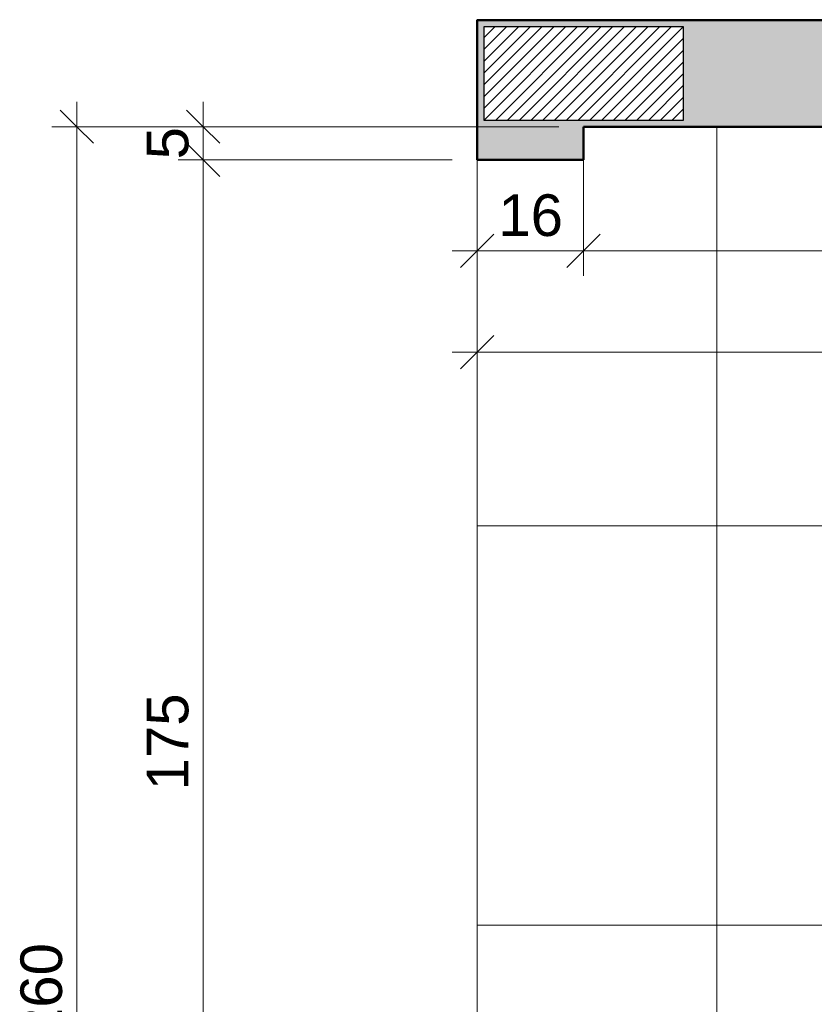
# Model space of a CAD drawing. Header units: metres. Extents: x -9 to 22, y -18.3 to 9.4.
# Tile 2 of 58: x -9 to -7.8, y -16.8 to -15.3. Entities that reach past the tile are written whole.
import ezdxf

# ---------------------------------------------------------------- set-up
doc = ezdxf.new("R2010")
doc.units = ezdxf.units.M
doc.linetypes.add('Projeção', pattern=[0.003969, 0.002381, -0.001587])
for name, color, linetype, lineweight in [('A-ANNO-DIMS', 7, 'Continuous', 9), ('A-ANNO-DIMS-25', 7, 'Continuous', 9), ('A-DETL-GENF', 7, 'Continuous', 5), ('A-FLOR', 7, 'Continuous', 5), ('A-FLOR-OVHD', 7, 'Projeção', 5), ('A-FLOR-PATT', 7, 'Continuous', 5), ('A-WALL-PATT', 7, 'Continuous', 5), ('I-WALL', 7, 'Continuous', 5)]:
    doc.layers.add(name, color=color, linetype=linetype, lineweight=lineweight)
doc.layers.add('A-DETL', color=7, linetype='Continuous', lineweight=5, true_color=0x00a600)
doc.styles.add('Arial_2', font='arial.ttf', dxfattribs={"height": 0.0625})
doc.dimstyles.new('Com_linha__ref__contínua__-_Cor_Vermelha_Arial_2_5mm', dxfattribs={"dimscale": 0.3048, "dimtxt": 0.063766, "dimasz": 0.164042, "dimexe": 0.123031, "dimexo": 0.123031, "dimgap": 0.012303, "dimtad": 1, "dimdec": 1, "dimlfac": 100, "dimrnd": 0.1, "dimdsep": 46, "dimtxsty": 'Arial_2', "dimblk1": 'OBLIQUE', "dimblk2": 'OBLIQUE', "dimsah": 1, "dimcen": 0.09, "dimdle": 0.123031, "dimazin": 0, "dimtfac": 1, "dimtdec": 4, "dimtix": 1, "dimtmove": 0, "dimatfit": 3, "dimfxl": 1, "dimtvp": 1, "dimtolj": 1, "dimtzin": 0, "dimarcsym": 2})

# ---------------------------------------------------------------- blocks, each defined once
blk = doc.blocks.new('DIMBLOCK1-ELEV_3')
at = {"layer": 'A-ANNO-DIMS-25', "color": 242, "true_color": 0xbd2b2e, "transparency": 16777216}
for p, q in [((-8.7453, -15.4375), (-8.7453, -15.525)), ((-8.7453, -15.475), (-8.7703, -15.45)), ((-8.7453, -15.475), (-8.7828, -15.475)), ((-8.7453, -15.475), (-8.7203, -15.5)), ((-8.7453, -15.475), (-8.2111, -15.475)), ((-8.7453, -15.525), (-8.7703, -15.5)), ((-8.7453, -15.525), (-8.7828, -15.525)), ((-8.7453, -15.525), (-8.7203, -15.55)), ((-8.7453, -15.525), (-8.3711, -15.525))]:
    blk.add_line(p, q, dxfattribs=at)
at = {"layer": 'A-ANNO-DIMS-25', "color": 0, "transparency": 16777216, "insert": (-8.8302, -15.5241), "char_height": 0.0625, "width": 0.057684, "attachment_point": 1, "rotation": 90, "line_spacing_factor": 0.941778, "style": 'Arial_2'}
blk.add_mtext('5', dxfattribs=at)
blk = doc.blocks.new('_Oblique')
at = {"color": 0, "linetype": 'ByBlock', "lineweight": -2}
blk.add_line((-0.5, -0.5), (0.5, 0.5), dxfattribs=at)
blk = doc.blocks.new('DIMBLOCK2-ELEV_3')
at = {"layer": 'A-ANNO-DIMS-25', "color": 242, "true_color": 0xbd2b2e, "transparency": 16777216}
for p, q in [((-8.7453, -15.525), (-8.7703, -15.5)), ((-8.7453, -15.525), (-8.7828, -15.525)), ((-8.7453, -15.525), (-8.7453, -17.275)), ((-8.7453, -15.525), (-8.7203, -15.55)), ((-8.7453, -15.525), (-8.3711, -15.525)), ((-8.7453, -17.275), (-8.7703, -17.25)), ((-8.7453, -17.275), (-8.7828, -17.275)), ((-8.7453, -17.275), (-8.7203, -17.3)), ((-8.7453, -17.275), (-8.1858, -17.275))]:
    blk.add_line(p, q, dxfattribs=at)
at = {"layer": 'A-ANNO-DIMS-25', "color": 0, "transparency": 16777216, "insert": (-8.8302, -16.4721), "char_height": 0.0625, "width": 0.173052, "attachment_point": 1, "rotation": 90, "line_spacing_factor": 0.941778, "style": 'Arial_2'}
blk.add_mtext('175', dxfattribs=at)
blk = doc.blocks.new('DIMBLOCK4-ELEV_3')
at = {"layer": 'A-ANNO-DIMS-25', "color": 242, "true_color": 0xbd2b2e, "transparency": 16777216}
for p, q in [((-8.9352, -15.4375), (-8.9352, -18.1125)), ((-8.9352, -15.475), (-8.9602, -15.45)), ((-8.9352, -15.475), (-8.9727, -15.475)), ((-8.9352, -15.475), (-8.9102, -15.5)), ((-8.9352, -15.475), (-8.2111, -15.475)), ((-8.9352, -18.075), (-8.9602, -18.05)), ((-8.9352, -18.075), (-8.9727, -18.075)), ((-8.9352, -18.075), (-8.9102, -18.1)), ((-8.9352, -18.075), (-8.1465, -18.075))]:
    blk.add_line(p, q, dxfattribs=at)
at = {"layer": 'A-ANNO-DIMS-25', "color": 0, "transparency": 16777216, "insert": (-9.0201, -16.8471), "char_height": 0.0625, "width": 0.173052, "attachment_point": 1, "rotation": 90, "line_spacing_factor": 0.941778, "style": 'Arial_2'}
blk.add_mtext('260', dxfattribs=at)
blk = doc.blocks.new('DIMBLOCK5-ELEV_3')
at = {"layer": 'A-ANNO-DIMS-25', "color": 242, "true_color": 0xbd2b2e, "transparency": 16777216}
for p, q in [((-8.3336, -15.6616), (-8.3336, -15.4555)), ((-8.1736, -15.6616), (-8.1736, -15.5008)), ((-8.3336, -15.6616), (-8.3086, -15.6366)), ((-8.1736, -15.6616), (-8.1486, -15.6366)), ((-8.3711, -15.6616), (-8.1736, -15.6616)), ((-8.3336, -15.6616), (-8.3586, -15.6866)), ((-8.3336, -15.6616), (-8.3336, -15.6991)), ((-8.1736, -15.6616), (-8.1986, -15.6866)), ((-8.1736, -15.6616), (-8.1736, -15.6991))]:
    blk.add_line(p, q, dxfattribs=at)
at = {"layer": 'A-ANNO-DIMS-25', "color": 0, "transparency": 16777216, "insert": (-8.3017, -15.5767), "char_height": 0.0625, "width": 0.115368, "attachment_point": 1, "line_spacing_factor": 0.941778, "style": 'Arial_2'}
blk.add_mtext('16', dxfattribs=at)
blk = doc.blocks.new('DIMBLOCK6-ELEV_3')
at = {"layer": 'A-ANNO-DIMS-25', "color": 242, "true_color": 0xbd2b2e, "transparency": 16777216}
for p, q in [((-8.1736, -15.6616), (-8.1736, -15.5008)), ((-6.1736, -15.6616), (-6.1736, -15.6241)), ((-8.1736, -15.6616), (-8.1486, -15.6366)), ((-6.1736, -15.6616), (-6.1486, -15.6366)), ((-8.1736, -15.6616), (-8.1986, -15.6866)), ((-8.1736, -15.6616), (-6.1361, -15.6616)), ((-8.1736, -15.6616), (-8.1736, -15.6991)), ((-6.1736, -15.6616), (-6.1986, -15.6866)), ((-6.1736, -15.6616), (-6.1736, -15.6638))]:
    blk.add_line(p, q, dxfattribs=at)
at = {"layer": 'A-ANNO-DIMS-25', "color": 0, "transparency": 16777216, "insert": (-7.2457, -15.5767), "char_height": 0.0625, "width": 0.173052, "attachment_point": 1, "line_spacing_factor": 0.941778, "style": 'Arial_2'}
blk.add_mtext('200', dxfattribs=at)
blk = doc.blocks.new('DIMBLOCK7-ELEV_3')
at = {"layer": 'A-ANNO-DIMS-25', "color": 242, "true_color": 0xbd2b2e, "transparency": 16777216}
for p, q in [((-8.3336, -15.8138), (-8.3336, -15.7763)), ((-6.1736, -15.8138), (-6.1736, -15.7763)), ((-8.3336, -15.8138), (-8.3086, -15.7888)), ((-6.1736, -15.8138), (-6.1486, -15.7888)), ((-8.3711, -15.8138), (-6.1361, -15.8138)), ((-8.3336, -15.8138), (-8.3586, -15.8388)), ((-8.3336, -15.8138), (-8.3336, -15.816)), ((-6.1736, -15.8138), (-6.1986, -15.8388)), ((-6.1736, -15.8138), (-6.1736, -15.816))]:
    blk.add_line(p, q, dxfattribs=at)
at = {"layer": 'A-ANNO-DIMS-25', "color": 0, "transparency": 16777216, "insert": (-7.3257, -15.7289), "char_height": 0.0625, "width": 0.173052, "attachment_point": 1, "line_spacing_factor": 0.941778, "style": 'Arial_2'}
blk.add_mtext('216', dxfattribs=at)

msp = doc.modelspace()

# ---------------------------------------------------------------- hatches: boundary and pattern name
at = {"layer": 'A-DETL-GENF', "true_color": 0x464646}
h = msp.add_hatch(dxfattribs=at)
h.set_pattern_fill('FP_6', color=49, style=0, pattern_type=2)
h.set_pattern_definition([(45, (0, 0), (-0.008838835, 0.008838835), [])])
h.paths.add_polyline_path([(-8.3236, -18.225), (-8.0236, -18.225), (-8.0236, -18.085), (-8.3236, -18.085)])
h.paths.add_polyline_path([(-6.0886, -18.225), (-6.0237, -18.225), (-6.0237, -18.085), (-6.3237, -18.085), (-6.3237, -18.225), (-6.0936, -18.225)])
h.paths.add_polyline_path([(-6.0237, -15.465), (-6.0237, -15.325), (-6.3237, -15.325), (-6.3237, -15.465), (-6.1703, -15.465)])
h.paths.add_polyline_path([(-8.1736, -15.465), (-8.0236, -15.465), (-8.0236, -15.325), (-8.3236, -15.325), (-8.3236, -15.465), (-8.1836, -15.465)])
at = {"layer": 'A-FLOR-PATT', "true_color": 0x787878}
h = msp.add_hatch(dxfattribs=at)
h.set_pattern_fill('FP_1', color=8, style=0, pattern_type=2)
h.set_pattern_definition([(0, (-2.574, -15.475), (0, 0.6), []), (90, (-2.574, -15.475), (-0.6, 4e-17), [])])
h.paths.add_polyline_path([(-7.4236, -18.075), (-7.4236, -17.7504), (-7.4219, -17.7059), (-7.4174, -17.6616), (-7.4122, -17.6426), (-7.4024, -17.6255), (-7.3885, -17.6115), (-7.3694, -17.5999), (-7.3483, -17.5928), (-7.2363, -17.5795), (-7.1236, -17.575), (-7.0109, -17.5795), (-6.8989, -17.5928), (-6.8778, -17.5999), (-6.8587, -17.6115), (-6.8448, -17.6255), (-6.835, -17.6426), (-6.8298, -17.6616), (-6.8252, -17.7059), (-6.8237, -17.7477), (-6.8237, -17.425), (-6.2136, -17.425), (-6.2136, -16.675), (-6.1736, -16.675), (-6.1736, -15.475), (-8.1736, -15.475), (-8.1736, -15.525), (-8.3336, -15.525), (-8.3336, -17.275), (-8.1736, -17.275), (-8.1736, -18.075), (-7.6486, -18.075), (-7.6486, -18.065), (-7.6339, -18.065), (-7.6339, -18.0023), (-7.6349, -18.0016), (-7.6367, -17.9998), (-7.6382, -17.9978), (-7.6394, -17.9957), (-7.6402, -17.9934), (-7.6406, -17.9898), (-7.6405, -17.9602), (-7.6402, -17.9578), (-7.6394, -17.9555), (-7.6382, -17.9533), (-7.6367, -17.9514), (-7.6349, -17.9496), (-7.6329, -17.9481), (-7.6306, -17.947), (-7.6281, -17.9462), (-7.6256, -17.9457), (-7.623, -17.9456), (-7.6204, -17.9459), (-7.6179, -17.9465), (-7.6155, -17.9475), (-7.6133, -17.9488), (-7.6113, -17.9504), (-7.6097, -17.9523), (-7.6084, -17.9544), (-7.6074, -17.9566), (-7.6068, -17.959), (-7.6066, -17.9614), (-7.6068, -17.9922), (-7.6074, -17.9946), (-7.6084, -17.9968), (-7.6097, -17.9989), (-7.6113, -18.0008), (-7.6133, -18.0024), (-7.6133, -18.065), (-7.5986, -18.065), (-7.5986, -18.075), (-7.5488, -18.075)])
at = {"layer": 'A-WALL-PATT', "true_color": 0x808080}
h = msp.add_hatch(color=8, dxfattribs=at)
h.paths.add_polyline_path([(-8.3336, -18.075), (-8.1736, -18.075), (-8.1736, -17.275), (-8.3336, -17.275), (-8.3336, -18.0622)])
h.paths.add_polyline_path([(-8.1736, -15.525), (-8.1736, -15.465), (-8.3236, -15.465), (-8.3236, -15.325), (-8.1736, -15.325), (-8.1736, -15.315), (-8.3336, -15.315), (-8.3336, -15.525), (-8.3204, -15.525)])
msp.add_hatch(color=8, dxfattribs=at).paths.add_polyline_path([(-7.6985, -15.475), (-7.6237, -15.475), (-7.6237, -15.315), (-8.1736, -15.315), (-8.1736, -15.325), (-8.0236, -15.325), (-8.0236, -15.465), (-8.1736, -15.465), (-8.1736, -15.475), (-7.6987, -15.475)])
at = {"layer": 'I-WALL', "true_color": 0xc0c0c0}
msp.add_hatch(color=9, dxfattribs=at).paths.add_polyline_path([(-8.1736, -15.315), (-7.8558, -15.315), (-7.8558, -15.3143), (-8.3336, -15.3143), (-8.3336, -15.315)])

# ---------------------------------------------------------------- linework, layer by layer
at = {"layer": 'A-DETL', "color": 7, "lineweight": 50}
msp.add_line((-8.3336, -15.315), (-6.0136, -15.315), dxfattribs=at)
at = {"layer": 'A-DETL', "color": 7, "lineweight": 25}
for p, q in [((-8.0236, -15.325), (-8.3236, -15.325)), ((-8.3236, -15.325), (-8.3236, -15.465)), ((-8.0236, -15.465), (-8.0236, -15.325)), ((-8.3236, -15.465), (-8.0236, -15.465))]:
    msp.add_line(p, q, dxfattribs=at)
at = {"layer": 'A-FLOR'}
msp.add_line((-8.3336, -15.525), (-8.3336, -17.275), dxfattribs=at)
at = {"layer": 'A-FLOR-OVHD'}
msp.add_line((-8.0537, -15.315), (-8.0537, -15.3143), dxfattribs=at)
at = {"layer": 'I-WALL', "lineweight": 50}
for p, q in [((-8.3336, -15.3143), (-8.3336, -15.525)), ((-7.8558, -15.315), (-8.3336, -15.315)), ((-8.1736, -15.525), (-8.1736, -15.475)), ((-8.1736, -15.475), (-6.1736, -15.475)), ((-8.3336, -15.525), (-8.1736, -15.525))]:
    msp.add_line(p, q, dxfattribs=at)

# ---------------------------------------------------------------- dimensions: what is measured, and where the dimension line sits
at = {"layer": 'A-ANNO-DIMS', "color": 242, "true_color": 0xbd2b2e}
for base, p1, p2, override, picture, middle in [((-8.1736, -15.6616), (-8.3336, -15.418), (-8.1736, -15.4633), {"dimpost": '<>', "dimfxl": 0.166289}, 'DIMBLOCK5-ELEV_3', (-8.2536, -15.626)), ((-6.1736, -15.6616), (-8.1736, -15.4633), (-6.1736, -15.6263), {"dimpost": '<>', "dimfxl": 2.006629}, 'DIMBLOCK6-ELEV_3', (-7.1736, -15.626)), ((-6.1736, -15.8138), (-8.3336, -15.7785), (-6.1736, -15.7785), {"dimpost": '<>', "dimfxl": 2.16}, 'DIMBLOCK7-ELEV_3', (-7.2536, -15.7781))]:
    dim = msp.add_linear_dim(base=base, p1=p1, p2=p2, dimstyle='Com_linha__ref__contínua__-_Cor_Vermelha_Arial_2_5mm', override=override, dxfattribs=at)
    dim.commit()
    dim.dimension.update_dxf_attribs({"geometry": picture, "text_midpoint": middle})
for base, p1, p2, override, picture, middle in [((-8.9352, -18.075), (-8.1736, -15.475), (-8.109, -18.075), {"dimpost": '<>', "dimfxl": 2.600802}, 'DIMBLOCK4-ELEV_3', (-8.9709, -16.775)), ((-8.7453, -15.525), (-8.1736, -15.475), (-8.3336, -15.525), {"dimpost": '<>', "dimfxl": 0.167631}, 'DIMBLOCK1-ELEV_3', (-8.7808, -15.5)), ((-8.7453, -17.275), (-8.3336, -15.525), (-8.1483, -17.275), {"dimpost": '<>', "dimfxl": 1.759784}, 'DIMBLOCK2-ELEV_3', (-8.7809, -16.4))]:
    dim = msp.add_linear_dim(base=base, p1=p1, p2=p2, angle=90, dimstyle='Com_linha__ref__contínua__-_Cor_Vermelha_Arial_2_5mm', override=override, dxfattribs=at)
    dim.commit()
    dim.dimension.update_dxf_attribs({"geometry": picture, "text_midpoint": middle})

doc.saveas('drawing.dxf')
